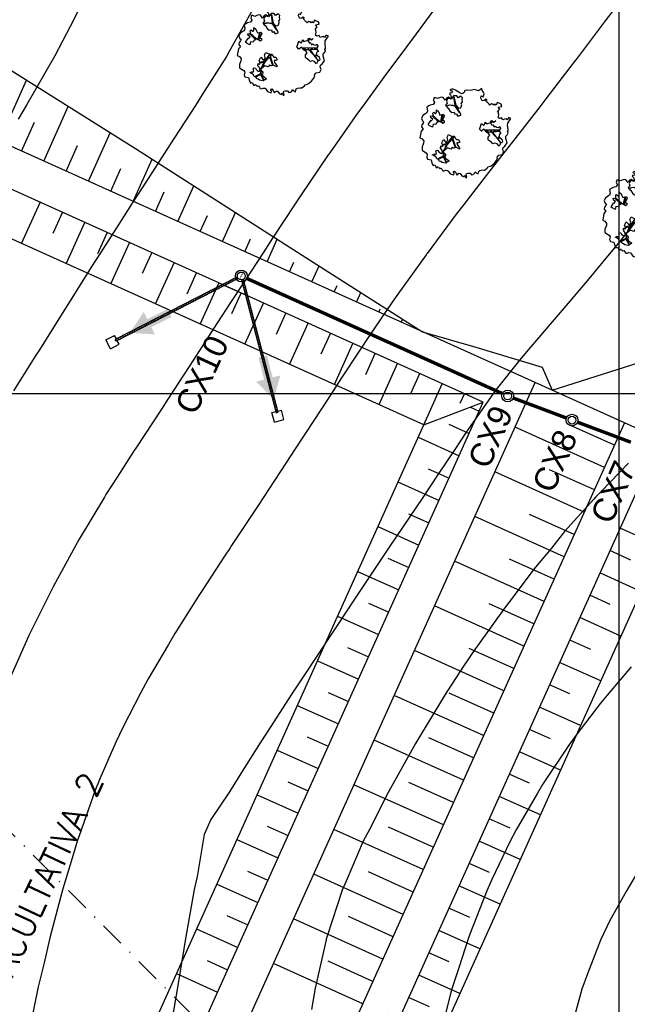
# Model space of a CAD drawing. Header units: millimetres. Extents: x 196436 to 199900, y 8705373 to 8708636.
# Tile 227 of 241: x 199439 to 199501, y 8707738 to 8707838. Entities that reach past the tile are written whole.
import ezdxf
from ezdxf.enums import TextEntityAlignment as Align

# ---------------------------------------------------------------- set-up
doc = ezdxf.new("R2010")
doc.units = ezdxf.units.MM
doc.header["$LTSCALE"] = 5
doc.linetypes.add('CENTRO', pattern=[2, 1.25, -0.25, 0.25, -0.25])
doc.linetypes.add('DASHDOT', pattern=[1, 0.5, -0.25, 0, -0.25])
for name, color, linetype in [('$CURVAS1', 30, 'Continuous'), ('$CURVAS2', 40, 'Continuous'), ('AR-EIXOS', 9, 'DASHDOT'), ('AR-TUBULAÇÃO', 2, 'Continuous'), ('ARVORE', 102, 'Continuous'), ('CAIXA', 7, 'Continuous'), ('DIM', 7, 'Continuous'), ('LAGOA', 3, 'Continuous'), ('LAGOAS', 6, 'Continuous'), ('LINHA_TRANS', 4, 'DASHDOT'), ('MALHA', 9, 'Continuous'), ('REDE', 22, 'Continuous'), ('TER-BERMA', 4, 'Continuous'), ('TER-COTAS', 7, 'Continuous'), ('TER-OFFSET', 3, 'Continuous'), ('TER-OFFSET-LINHA', 7, 'Continuous')]:
    doc.layers.add(name, color=color, linetype=linetype)
doc.layers.add('TEXTO3', color=4, linetype='Continuous', lineweight=18)
doc.styles.add('NARROW', font='ARIALN.TTF')
doc.styles.add('ROMANS', font='romans.shx', dxfattribs={"width": 0.85})
doc.dimstyles.new('COTA-500-EXTERNA', dxfattribs={"dimtxt": 2, "dimasz": 1.5, "dimexe": 0, "dimexo": 3, "dimgap": 0.5, "dimtad": 1, "dimzin": 4, "dimdsep": 46, "dimtxsty": 'ROMANS', "dimblk1": 'DOT1', "dimblk2": 'DOT1', "dimsah": 1, "dimcen": 0.2, "dimclrd": 256, "dimclre": 256, "dimclrt": 2, "dimadec": 0, "dimazin": 0, "dimtfac": 1, "dimtix": 1, "dimtmove": 2, "dimatfit": 3, "dimldrblk": 'DOT1', "dimfxl": 0, "dimtvp": 0.025, "dimtolj": 1, "dimtzin": 4, "dimlwd": -1, "dimlwe": -1, "dimarcsym": 0})

# ---------------------------------------------------------------- blocks, each defined once
blk = doc.blocks.new('A$C55C26645')
h = blk.add_hatch(color=51)
h.paths.add_polyline_path([(68.45, 12.67), (68.45, 21.47), (59.65, 21.47, 0.414214)])
h.paths.add_polyline_path([(68.45, 30.27), (68.45, 21.47), (77.25, 21.47, 0.414214)])
at = {"color": 7, "linetype": 'Continuous'}
blk.add_line((85.45, 21.47), (0, 21.47), dxfattribs=at)
blk.add_lwpolyline([(68.45, 21.47), (68.45, 42.86), (68.45, 0)], dxfattribs=at)
blk.add_circle((68.45, 21.47), 8.8, dxfattribs=at)
at = {"color": 3, "style": 'ROMANS'}
blk.add_attdef('226,00', (1.58, 25.75), '', height=10, dxfattribs=at)
blk = doc.blocks.new('DOT1')
for q in [(0, 3.36), (0, -3.36)]:
    blk.add_line((0, 0), q)
at = {"linetype": 'ByBlock'}
blk.add_line((0, 0), (-1.2, 0), dxfattribs=at)
at = {"color": 0, "linetype": 'ByBlock', "const_width": 0.36}
blk.add_lwpolyline([(-0.18, 0, 1), (0.18, 0, 1)], format="xyb", close=True, dxfattribs=at)
blk = doc.blocks.new('*D8')
at = {"layer": 'Defpoints', "color": 0}
for p in [(199538.09, 8707770.67), (199547.21, 8707766.56), (199493.23, 8707646.76)]:
    blk.add_point(p, dxfattribs=at)
at = {"layer": 'TER-COTAS'}
for p, q in [((199544.47, 8707767.79), (199538.09, 8707770.67)), ((199484.73, 8707652.23), (199537.48, 8707769.3)), ((199490.5, 8707647.99), (199484.12, 8707650.86))]:
    blk.add_line(p, q, dxfattribs=at)
at = {"layer": 'TER-COTAS', "xscale": 1.5, "yscale": 1.5, "zscale": 1.5}
for p, rotation in [((199538.09, 8707770.67), 65.74589538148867), ((199484.12, 8707650.86), 245.7458953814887)]:
    blk.add_blockref('DOT1', p, dxfattribs=dict(at, rotation=rotation))
at = {"layer": 'TER-COTAS', "color": 2, "insert": (199509.74, 8707711.38), "char_height": 2, "attachment_point": 5, "rotation": 65.7459, "style": 'ROMANS'}
blk.add_mtext('\\A1;131.40', dxfattribs=at)
blk = doc.blocks.new('A$C62E05889')
for p, q in [((11.34, 9.91), (10.56, 9.28)), ((10.81, 8.97), (10.56, 9.28)), ((11.97, 9.13), (11.19, 8.5)), ((11.97, 9.13), (11.34, 9.91)), ((11.19, 8.5), (10.94, 8.82)), ((11.19, -8.58), (10.94, -8.89)), ((11.97, -9.2), (11.19, -8.58)), ((10.81, -9.05), (10.56, -9.36)), ((11.34, -9.99), (10.56, -9.36)), ((11.97, -9.2), (11.34, -9.99))]:
    blk.add_line(p, q)
at = {"color": 9}
blk.add_line((1.34, -1.2), (1.34, 1.13), dxfattribs=at)
at = {"color": 3}
for radius in [0.6, 0.6, 0.4, 0.4]:
    blk.add_circle((-0.26, -0.04), radius, dxfattribs=at)
at = {"layer": 'AR-EIXOS', "color": 9, "linetype": 'CENTRO', "lineweight": 20, "ltscale": 0.005}
for p, q in [((0.04, 0.22), (10.97, 8.97)), ((0.04, -0.3), (10.97, -9.05))]:
    blk.add_line(p, q, dxfattribs=at)
at = {"layer": 'AR-EIXOS', "color": 9, "linetype": 'DASHDOT', "lineweight": 20, "ltscale": 0.005}
blk.add_lwpolyline([(-0.66, -0.04), (0.14, -0.04)], dxfattribs=at)
blk.add_lwpolyline([(-0.66, -0.04), (0.14, -0.04)], dxfattribs=at)
at = {"layer": 'AR-TUBULAÇÃO', "color": 7}
for p, q in [((-0.03, 0.29), (10.91, 9.05)), ((11.03, 8.89), (10.91, 9.05)), ((0.1, 0.14), (11.03, 8.89)), ((-0.03, -0.36), (10.91, -9.13)), ((0.1, -0.21), (11.03, -8.97)), ((11.03, -8.97), (10.91, -9.13))]:
    blk.add_line(p, q, dxfattribs=at)
blk = doc.blocks.new('A$C0C100BE6')
blk.add_hatch(color=7).paths.add_polyline_path([(0.772, 0.604), (0.956, 0.808), (1.217, 0), (0.387, 0.178), (0.571, 0.381), (0, 0.898), (0.201, 1.12)])
blk = doc.blocks.new('*D142')
at = {"layer": 'Defpoints', "color": 0}
for p in [(199200.59, 8707769.18, -1), (199537.81, 8707617.64, -1), (199520.53, 8707579.29)]:
    blk.add_point(p, dxfattribs=at)
at = {"layer": 'DIM'}
for p, q in [((199199.36, 8707766.44), (199183.46, 8707731.15)), ((199184.83, 8707730.54), (199519.16, 8707579.9)), ((199536.58, 8707614.91), (199520.53, 8707579.29))]:
    blk.add_line(p, q, dxfattribs=at)
at = {"layer": 'DIM', "xscale": 1.5, "yscale": 1.5, "zscale": 1.5}
for p, rotation in [((199183.46, 8707731.15), 155.7458953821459), ((199520.53, 8707579.29), 335.7458953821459)]:
    blk.add_blockref('DOT1', p, dxfattribs=dict(at, rotation=rotation))
at = {"layer": 'DIM', "color": 2, "insert": (199352.61, 8707656.59), "char_height": 2, "attachment_point": 5, "rotation": 335.7459, "style": 'ROMANS'}
blk.add_mtext('\\A1;369.70', dxfattribs=at)
blk = doc.blocks.new('*D144')
at = {"layer": 'Defpoints', "color": 0}
for p in [(199629.98, 8707853.2, -1), (199160.46, 8707754.35, -1), (199553.97, 8707587.89), (199556.52, 8707575.91, -1), (199556.52, 8707575.91, -1)]:
    blk.add_point(p, dxfattribs=at)
at = {"layer": 'DIM'}
blk.add_arc((199556.52, 8707575.91), 12.25, 82.1817, 148.7264, dxfattribs=at)
at = {"layer": 'DIM', "xscale": 1.5, "yscale": 1.5, "zscale": 1.5}
for p, rotation in [((199559.66, 8707587.75), 348.6719272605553), ((199545.35, 8707580.94), 242.2361372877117)]:
    blk.add_blockref('DOT1', p, dxfattribs=dict(at, rotation=rotation))
at = {"layer": 'DIM', "color": 2, "insert": (199550.61, 8707588.32), "char_height": 2, "attachment_point": 5, "rotation": 25.454, "style": 'ROMANS'}
blk.add_mtext('\\A1;81°', dxfattribs=at)
blk = doc.blocks.new('*D145')
at = {"layer": 'Defpoints', "color": 0}
for p in [(199276.71, 8708012.37, -1), (199629.98, 8707853.2, -1), (199629.98, 8707853.2, -1), (199611.21, 8707850.27), (199556.52, 8707575.91, -1)]:
    blk.add_point(p, dxfattribs=at)
at = {"layer": 'DIM'}
blk.add_arc((199629.98, 8707853.2), 19, 160.2694, 250.6387, dxfattribs=at)
at = {"layer": 'DIM', "xscale": 1.5, "yscale": 1.5, "zscale": 1.5}
for p, rotation in [((199612.65, 8707861.01), 68.00762625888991), ((199625.12, 8707834.83), 342.9004382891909)]:
    blk.add_blockref('DOT1', p, dxfattribs=dict(at, rotation=rotation))
at = {"layer": 'DIM', "color": 2, "insert": (199614.18, 8707845.68), "char_height": 2, "attachment_point": 5, "rotation": 295.454, "style": 'ROMANS'}
blk.add_mtext('\\A1;99°', dxfattribs=at)
blk = doc.blocks.new('*D149')
at = {"layer": 'Defpoints', "color": 0}
for p in [(199276.71, 8708012.37, -1), (199276.71, 8708012.37, -1), (199278.88, 8707990.79), (199629.98, 8707853.2, -1), (199160.46, 8707754.35, -1)]:
    blk.add_point(p, dxfattribs=at)
at = {"layer": 'DIM'}
blk.add_arc((199276.71, 8708012.37), 21.69, 249.7088, 331.783, dxfattribs=at)
at = {"layer": 'DIM', "xscale": 1.5, "yscale": 1.5, "zscale": 1.5}
for p, rotation in [((199296.49, 8708003.46), 63.76443569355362), ((199267.8, 8707992.6), 157.7273550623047)]:
    blk.add_blockref('DOT1', p, dxfattribs=dict(at, rotation=rotation))
at = {"layer": 'DIM', "color": 2, "insert": (199283.86, 8707993.49), "char_height": 2, "attachment_point": 5, "rotation": 20.7459, "style": 'ROMANS'}
blk.add_mtext('\\A1;90°', dxfattribs=at)
blk = doc.blocks.new('*D150')
at = {"layer": 'Defpoints', "color": 0}
for p in [(199276.71, 8708012.37, -1), (199175.31, 8707765.04), (199160.46, 8707754.35, -1), (199160.46, 8707754.35, -1), (199556.52, 8707575.91, -1)]:
    blk.add_point(p, dxfattribs=at)
at = {"layer": 'DIM'}
blk.add_arc((199160.46, 8707754.35), 18.3, 340.4437, 61.0481, dxfattribs=at)
at = {"layer": 'DIM', "xscale": 1.5, "yscale": 1.5, "zscale": 1.5}
for p, rotation in [((199167.98, 8707771.04), 153.3969975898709), ((199177.14, 8707746.83), 248.0947931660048)]:
    blk.add_blockref('DOT1', p, dxfattribs=dict(at, rotation=rotation))
at = {"layer": 'DIM', "color": 2, "insert": (199178.97, 8707761.37), "char_height": 2, "attachment_point": 5, "rotation": 290.7459, "style": 'ROMANS'}
blk.add_mtext('\\A1;90°', dxfattribs=at)
blk = doc.blocks.new('ARVORE6')
for points in [[(-1.778, 2.183), (-1.868, 2.123), (-1.858, 2.064), (-1.957, 2.004), (-2.047, 1.974), (-2.077, 1.895), (-2.057, 1.785), (-2.096, 1.676), (-2.186, 1.627), (-2.265, 1.597), (-2.335, 1.567), (-2.454, 1.358), (-2.335, 1.299), (-2.226, 1.348), (-2.216, 1.259), (-2.335, 1.199), (-2.414, 1.179), (-2.504, 1.15), (-2.454, 1.07), (-2.414, 1.02), (-2.444, 0.931), (-2.623, 0.852), (-2.673, 0.792), (-2.683, 0.702), (-2.633, 0.683), (-2.633, 0.683), (-2.723, 0.623), (-2.772, 0.643), (-2.802, 0.643), (-2.762, 0.563), (-2.603, 0.573), (-2.524, 0.534), (-2.524, 0.454), (-2.554, 0.295), (-2.673, 0.245), (-2.673, 0.136), (-2.623, 0.037), (-2.544, -0.023), (-2.643, -0.102), (-2.713, -0.182), (-2.554, -0.261), (-2.514, -0.351), (-2.524, -0.52), (-2.564, -0.639), (-2.474, -0.828), (-2.405, -0.887), (-2.405, -0.977), (-2.375, -1.116), (-2.265, -1.334), (-2.126, -1.493), (-2.007, -1.613), (-1.908, -1.603), (-1.818, -1.732), (-1.818, -1.97), (-1.669, -2.08), (-1.49, -2.07), (-1.391, -2.109), (-1.321, -2.229), (-1.162, -2.417), (-0.933, -2.407), (-0.864, -2.398), (-0.725, -2.417), (-0.625, -2.557), (-0.566, -2.606), (-0.466, -2.596), (-0.417, -2.636), (-0.307, -2.656), (-0.208, -2.666), (-0.049, -2.686), (0.08, -2.716), (0.329, -2.984), (0.408, -2.855), (0.289, -2.735), (0.369, -2.696), (0.369, -2.566), (0.349, -2.447), (0.488, -2.407), (0.478, -2.268), (0.548, -2.199), (0.707, -2.268), (0.856, -2.288), (0.925, -2.239), (1.054, -2.417), (1.204, -2.338), (1.204, -2.576), (1.343, -2.566), (1.432, -2.437), (1.512, -2.338), (1.363, -2.239), (1.432, -2.139), (1.392, -2.09), (1.472, -2.01), (1.502, -1.96), (1.432, -1.841), (1.502, -1.801), (1.601, -1.742), (1.691, -1.672), (1.78, -1.642), (1.8, -1.742), (1.86, -1.662), (1.81, -1.553), (1.82, -1.424), (1.989, -1.374), (2.128, -1.424), (2.058, -1.533), (2.217, -1.642), (2.327, -1.613), (2.456, -1.553), (2.585, -1.563), (2.545, -1.464), (2.476, -1.324), (2.555, -1.195), (2.635, -1.056), (2.615, -0.917), (2.615, -0.778), (2.675, -0.659), (2.685, -0.46), (2.565, -0.39), (2.506, -0.261), (2.585, -0.132), (2.704, -0.023), (2.834, 0.106), (2.963, 0.275), (2.923, 0.434), (2.913, 0.444), (2.814, 0.325), (2.704, 0.394), (2.734, 0.484), (2.685, 0.534), (2.595, 0.484), (2.396, 0.454), (2.416, 0.583), (2.496, 0.643), (2.476, 0.762), (2.337, 0.891), (2.536, 0.991), (2.585, 1.1), (2.565, 1.229), (2.545, 1.358), (2.615, 1.468), (2.635, 1.567), (2.496, 1.627), (2.347, 1.587), (2.237, 1.706), (2.227, 1.895), (2.207, 1.984), (2.148, 2.133), (1.919, 2.143), (1.79, 2.223), (1.77, 2.292), (1.73, 2.392), (1.691, 2.501), (1.512, 2.62), (1.353, 2.59), (1.283, 2.531), (1.194, 2.58), (1.114, 2.69), (0.995, 2.739), (0.836, 2.66), (0.726, 2.809), (0.319, 2.978), (0.229, 2.849), (0.07, 2.779), (-0.059, 2.819), (-0.268, 2.958), (-0.476, 2.998), (-0.615, 2.869), (-0.705, 2.779), (-0.824, 2.739), (-0.983, 2.809), (-1.112, 2.779), (-1.202, 2.57), (-1.421, 2.56), (-1.58, 2.521), (-1.57, 2.411), (-1.768, 2.342), (-1.729, 2.233), (-1.749, 2.203)], [(-0.877, 2.444), (-0.946, 2.351), (-0.865, 2.293), (-0.923, 2.235), (-0.877, 2.154), (-0.784, 2.142), (-0.738, 2.154), (-0.668, 2.085), (-0.703, 2.015), (-0.796, 1.98), (-0.923, 1.888), (-0.946, 1.772), (-0.807, 1.749), (-0.703, 1.772), (-0.587, 1.818), (-0.46, 1.772), (-0.506, 1.714), (-0.494, 1.633), (-0.344, 1.656), (-0.274, 1.679), (-0.089, 1.517), (-0.274, 1.424), (-0.321, 1.366), (-0.182, 1.25), (0.004, 1.262), (0.143, 1.146), (0.039, 1.019), (-0.031, 0.857), (-0.019, 0.799), (-0.17, 0.764), (-0.274, 0.718), (-0.286, 0.579), (-0.483, 0.532), (-0.506, 0.636), (-0.483, 0.741), (-0.599, 0.741), (-0.738, 0.683), (-0.831, 0.625), (-0.912, 0.648), (-0.749, 0.845), (-0.749, 0.903), (-0.784, 0.972), (-0.715, 1.088), (-0.796, 1.192), (-0.68, 1.378), (-0.796, 1.61), (-0.796, 1.691), (-0.877, 1.702), (-0.97, 1.644), (-1.062, 1.586), (-1.12, 1.633), (-1.143, 1.667), (-1.317, 1.644), (-1.375, 1.575), (-1.514, 1.459), (-1.514, 1.459), (-1.561, 1.552), (-1.561, 1.633), (-1.607, 1.702), (-1.561, 1.818), (-1.526, 1.911), (-1.433, 1.98), (-1.398, 2.073), (-1.259, 2.085), (-1.213, 2.2), (-1.097, 2.212), (-0.993, 2.316), (-0.946, 2.386)], [(-0.912, 1.691), (-1.132, 1.76), (-1.236, 2.142), (-1.271, 2.142), (-1.178, 1.783), (-1.572, 1.656), (-1.572, 1.633), (-1.12, 1.725), (-0.993, 1.667)], [(1.214, 2.064), (1.323, 1.925), (1.402, 1.994), (1.432, 2.024), (1.551, 2.024), (1.512, 1.885), (1.591, 1.845), (1.691, 1.835), (1.75, 1.766), (1.611, 1.676), (1.701, 1.597), (1.85, 1.567), (1.72, 1.468), (1.621, 1.448), (1.482, 1.418), (1.482, 1.179), (1.363, 1.16), (1.194, 1.299), (1.204, 1.309), (1.094, 1.299), (1.074, 1.229), (0.965, 1.249), (0.915, 1.328), (1.114, 1.547), (1.064, 1.656), (1.035, 1.746), (0.955, 1.805), (0.995, 1.964), (0.826, 2.054), (0.935, 2.193), (0.975, 2.223), (1.054, 2.282), (1.104, 2.223), (1.253, 2.064), (1.283, 2.034)], [(1.07, 1.61), (1.51, 1.899), (1.545, 1.876), (1.163, 1.575)], [(-1.266, 1.754), (-1.248, 1.717), (-1.303, 1.736)], [(-1.063, 1.736), (-1.063, 1.717), (-1.007, 1.727)], [(0.004, 0.914), (-0.402, 1.343), (-0.402, 1.679), (-0.437, 1.679), (-0.448, 1.401), (-0.796, 1.644), (-0.807, 1.61), (-0.483, 1.355), (-0.182, 0.984), (-0.749, 0.891), (-0.749, 0.857), (-0.147, 0.914), (-0.066, 0.81)], [(-0.508, 1.385), (-0.489, 1.431)], [(-0.351, 1.209), (-0.323, 1.264), (-0.388, 1.237)], [(1.175, 1.616), (1.073, 1.449), (1.489, 1.264), (1.489, 1.237), (1.027, 1.412), (0.944, 1.301)], [(1.11, 1.634), (1.166, 1.597), (1.138, 1.671), (1.221, 1.643), (1.221, 1.69)], [(1.166, 1.412), (1.129, 1.385), (1.184, 1.412), (1.184, 1.348)], [(1.341, 1.801), (1.406, 1.764), (1.406, 1.819)], [(-0.489, 0.941), (-0.489, 0.895), (-0.526, 0.923)], [(-0.221, 0.996), (-0.249, 0.913), (-0.286, 0.969), (-0.286, 0.923)], [(-0.231, 1.061), (-0.184, 1.117), (-0.268, 1.098)], [(-0.092, 0.876), (-0.046, 0.95), (-0.129, 0.904), (-0.092, 0.987)], [(1.353, 0.464), (1.313, 0.365), (1.174, 0.315), (1.194, 0.116), (1.233, 0.116), (1.353, 0.116), (1.611, 0.216), (1.691, 0.156), (1.651, 0.067), (1.701, -0.023), (1.84, -0.092), (1.929, -0.073), (2.009, -0.172), (2.188, -0.182), (2.257, -0.212), (2.386, -0.132), (2.327, 0.047), (2.466, 0.116), (2.506, 0.305), (2.327, 0.504), (2.416, 0.643), (2.357, 0.772), (2.267, 0.832), (2.118, 0.822), (2.019, 0.941), (1.83, 0.861), (1.8, 0.822), (1.621, 0.742), (1.482, 0.643), (1.482, 0.484), (1.333, 0.484), (1.323, 0.315)], [(1.383, 0.161), (1.812, 0.335), (1.962, 0.66), (1.974, 0.938), (1.974, 0.625), (1.881, 0.347), (2.438, 0.3), (1.881, 0.289), (1.696, 0.185)], [(1.471, 0.192), (1.508, 0.174), (1.517, 0.22), (1.554, 0.211), (1.609, 0.248), (1.711, 0.211)], [(1.776, 0.322), (1.84, 0.276), (1.766, 0.294)], [(1.877, 0.47), (1.933, 0.451), (1.877, 0.433), (1.905, 0.396), (1.85, 0.377)], [(1.979, 0.34), (1.979, 0.285), (2.016, 0.34)], [(0.189, -1.762), (0.015, -1.82), (0.05, -1.901), (0.004, -1.947), (-0.031, -1.97), (-0.066, -2.063), (-0.054, -2.109), (-0.031, -2.179), (-0.17, -2.19), (-0.251, -2.098), (-0.379, -2.109), (-0.494, -2.155), (-0.529, -2.051), (-0.564, -2.016), (-0.657, -1.97), (-0.773, -2.063), (-0.842, -2.132), (-1.028, -2.132), (-1.062, -2.109), (-1.074, -2.016), (-1.109, -1.993), (-1.248, -1.877), (-1.086, -1.773), (-1.004, -1.634), (-1.016, -1.518), (-0.912, -1.449), (-0.761, -1.31), (-0.703, -1.275), (-0.541, -1.31), (-0.448, -1.437), (-0.344, -1.391), (-0.205, -1.275), (0.004, -1.148), (-0.089, -0.962), (0.073, -0.87), (0.108, -0.893), (0.409, -1.078), (0.317, -1.136), (0.259, -1.194), (0.282, -1.24), (0.433, -1.31), (0.317, -1.379), (0.375, -1.959), (0.386, -2.005), (0.305, -1.866), (0.433, -1.762), (0.433, -1.681), (0.363, -1.634), (0.212, -1.681), (0.12, -1.727)], [(-0.193, -1.31), (-0.251, -1.565), (-0.842, -1.912), (-0.274, -1.657), (-0.332, -2.109), (-0.263, -2.098), (-0.054, -1.148)], [(-0.184, -1.24), (-0.101, -1.249), (-0.184, -1.286), (-0.101, -1.332), (-0.184, -1.351), (-0.101, -1.406)], [(-0.767, -1.868), (-1.1, -2.026), (-0.776, -1.905), (-0.702, -2.044), (-0.73, -1.878)], [(-0.268, -1.582), (-0.277, -1.656), (-0.332, -1.61), (-0.351, -1.665), (-0.388, -1.647), (-0.406, -1.684)], [(-0.268, -1.739), (-0.212, -1.776), (-0.286, -1.832)], [(-0.212, -1.554), (-0.157, -1.582), (-0.24, -1.573)], [(-0.286, -1.961), (-0.24, -1.979), (-0.314, -2.007)]]:
    blk.add_lwpolyline(points)

msp = doc.modelspace()

# ---------------------------------------------------------------- linework, layer by layer
at = {"layer": '$CURVAS1'}
for points in [[(199462.776, 8707839.352, 695), (199460.257, 8707834.871, 695), (199459.983, 8707834.364, 695), (199457.463, 8707830.432, 695), (199456.824, 8707829.378, 695), (199454.643, 8707826.046, 695), (199453.593, 8707824.392, 695), (199451.822, 8707821.662, 695), (199450.375, 8707819.406, 695), (199449.003, 8707817.272, 695), (199447.19, 8707814.42, 695), (199446.195, 8707812.862, 695), (199444.034, 8707809.434, 695), (199443.396, 8707808.433, 695), (199440.896, 8707804.448, 695), (199440.604, 8707803.99, 695), (199438.256, 8707800.254, 695)], [(199501.274, 8707772.106, 700), (199498.817, 8707769.193, 700), (199498.13, 8707768.376, 700), (199495.641, 8707765.079, 700), (199495.114, 8707764.385, 700), (199494.995, 8707764.21, 700), (199492.244, 8707760.1, 700), (199491.711, 8707759.224, 700), (199489.548, 8707755.464, 700), (199488.903, 8707754.237, 700), (199487.07, 8707750.386, 700), (199486.56, 8707749.247, 700), (199484.828, 8707744.832, 700), (199484.606, 8707744.255, 700), (199483.717, 8707741.489, 700), (199482.985, 8707739.263, 700), (199482.849, 8707738.744, 700), (199481.734, 8707734.268, 700)]]:
    msp.add_polyline3d(points, dxfattribs=at)
at = {"layer": '$CURVAS2'}
for points in [[(199481.254, 8707839.271, 696), (199479.322, 8707836.672, 696), (199477.564, 8707834.287, 696), (199476.325, 8707832.644, 696), (199473.88, 8707829.303, 696), (199473.347, 8707828.577, 696), (199470.755, 8707824.893, 696), (199470.417, 8707824.413, 696), (199470.353, 8707824.319, 696), (199467.53, 8707820.163, 696), (199466.986, 8707819.333, 696), (199464.682, 8707815.835, 696), (199463.716, 8707814.348, 696), (199461.847, 8707811.477, 696), (199460.477, 8707809.362, 696), (199459.015, 8707807.116, 696), (199457.242, 8707804.376, 696), (199456.183, 8707802.754, 696), (199454.001, 8707799.39, 696), (199453.349, 8707798.395, 696), (199450.741, 8707794.404, 696), (199450.509, 8707794.051, 696), (199448.842, 8707791.457, 696), (199447.689, 8707789.665, 696), (199447.538, 8707789.418, 696), (199444.949, 8707785.116, 696), (199444.566, 8707784.431, 696), (199442.326, 8707780.332, 696), (199441.878, 8707779.443, 696), (199439.829, 8707775.293, 696), (199439.445, 8707774.454, 696), (199437.465, 8707769.984, 696)], [(199445.069, 8707839.43, 694), (199444.022, 8707837.434, 694), (199442.466, 8707834.441, 694), (199441.42, 8707832.606, 694), (199439.632, 8707829.453, 694), (199438.723, 8707827.972, 694)], [(199499.543, 8707839.191, 697), (199498.628, 8707837.988, 697), (199495.765, 8707834.207, 697), (199495.609, 8707834.004, 697), (199495.014, 8707833.232, 697), (199492.574, 8707830.054, 697), (199491.939, 8707829.224, 697), (199489.526, 8707826.127, 697), (199488.059, 8707824.241, 697), (199486.466, 8707822.226, 697), (199484.189, 8707819.258, 697), (199483.429, 8707818.28, 697), (199480.448, 8707814.274, 697), (199480.431, 8707814.252, 697), (199480.355, 8707814.146, 697), (199477.481, 8707810.13, 697), (199476.905, 8707809.29, 697), (199474.583, 8707805.901, 697), (199473.531, 8707804.305, 697), (199471.735, 8707801.572, 697), (199470.262, 8707799.319, 697), (199468.893, 8707797.23, 697), (199466.995, 8707794.333, 697), (199466.049, 8707792.893, 697), (199463.72, 8707789.347, 697), (199463.202, 8707788.561, 697), (199460.438, 8707784.362, 697), (199460.353, 8707784.233, 697), (199459.794, 8707783.382, 697), (199457.506, 8707779.901, 697), (199457.174, 8707779.376, 697), (199454.7, 8707775.487, 697), (199454.058, 8707774.39, 697), (199451.995, 8707770.87, 697), (199451.219, 8707769.402, 697), (199449.428, 8707765.97, 697), (199448.697, 8707764.413, 697), (199447.052, 8707760.686, 697), (199446.552, 8707759.422, 697), (199444.943, 8707754.863, 697), (199444.791, 8707754.43, 697), (199444.227, 8707752.587, 697), (199443.275, 8707749.437, 697), (199443.062, 8707748.578, 697), (199441.951, 8707744.442, 697), (199441.379, 8707741.893, 697), (199440.784, 8707739.447, 697), (199439.84, 8707734.917, 697)], [(199502.707, 8707818.711, 698), (199499.899, 8707815.241, 698), (199499.033, 8707814.193, 698), (199496.772, 8707811.476, 698), (199494.855, 8707809.211, 698), (199493.618, 8707807.765, 698), (199490.588, 8707804.23, 698), (199490.453, 8707804.076, 698), (199490.049, 8707803.584, 698), (199487.367, 8707800.227, 698), (199486.672, 8707799.247, 698), (199484.455, 8707796.027, 698), (199483.289, 8707794.262, 698), (199481.583, 8707791.747, 698), (199479.952, 8707789.276, 698), (199478.714, 8707787.461, 698), (199476.598, 8707784.291, 698), (199475.843, 8707783.177, 698), (199473.26, 8707779.305, 698), (199472.977, 8707778.884, 698), (199471.199, 8707776.206, 698), (199470.116, 8707774.581, 698), (199469.943, 8707774.32, 698), (199467.262, 8707770.264, 698), (199466.652, 8707769.334, 698), (199464.431, 8707765.9, 698), (199463.421, 8707764.348, 698), (199461.619, 8707761.496, 698), (199460.277, 8707759.362, 698), (199458.378, 8707756.508, 698), (199457.7, 8707754.992, 698), (199456.979, 8707750.701, 698), (199456.69, 8707749.378, 698), (199456.173, 8707746.479, 698), (199455.818, 8707744.382, 698), (199455.645, 8707743.312, 698), (199454.984, 8707739.385, 698), (199454.366, 8707735.809, 698)], [(199500.988, 8707792.861, 699), (199498.213, 8707789.993, 699), (199497.685, 8707789.453, 699), (199497.458, 8707789.2, 699), (199494.457, 8707785.892, 699), (199493.13, 8707784.218, 699), (199491.356, 8707782.074, 699), (199489.225, 8707779.236, 699), (199488.338, 8707778.088, 699), (199485.586, 8707774.251, 699), (199485.386, 8707773.968, 699), (199484.183, 8707772.151, 699), (199482.531, 8707769.653, 699), (199482.283, 8707769.266, 699), (199479.78, 8707765.127, 699), (199479.266, 8707764.279, 699), (199477.117, 8707760.424, 699), (199476.47, 8707759.291, 699), (199474.561, 8707755.504, 699), (199473.942, 8707754.302, 699), (199472.183, 8707750.224, 699), (199471.8, 8707749.312, 699), (199470.265, 8707744.618, 699), (199470.164, 8707744.319, 699), (199470.147, 8707744.252, 699), (199469.028, 8707739.324, 699), (199468.672, 8707737.146, 699)], [(199501.785, 8707750.896, 701), (199500.75, 8707749.185, 701), (199499.109, 8707746.219, 701), (199498.152, 8707744.196, 701), (199496.816, 8707740.767, 701), (199496.254, 8707739.204, 701), (199494.932, 8707734.487, 701)]]:
    msp.add_polyline3d(points, dxfattribs=at)
at = {"color": 7}
for centre, radius in [((199488.67, 8707799.733, 1), 0.6), ((199488.67, 8707799.733, 1), 0.4), ((199495.237, 8707797.268, 34.681), 0.6), ((199495.237, 8707797.268, 34.681), 0.4)]:
    msp.add_circle(centre, radius, dxfattribs=at)
at = {"layer": 'LAGOA', "color": 3, "elevation": 1}
for points in [[(199500.597, 8707796.992), (199439.555, 8707661.509), (199497.541, 8707635.383), (199558.583, 8707770.866)], [(199502.601, 8707791.702), (199444.845, 8707663.512), (199495.537, 8707640.673), (199553.293, 8707768.862)], [(199504.905, 8707785.619), (199450.928, 8707665.817), (199493.233, 8707646.756), (199547.21, 8707766.558)]]:
    msp.add_lwpolyline(points, close=True, dxfattribs=at)
at = {"layer": 'LINHA_TRANS', "color": 7}
msp.add_lwpolyline([(199281.954, 8707911.943), (199615.687, 8707576.643), (199615.687, 8707576.643)], dxfattribs=at)
at = {"layer": 'MALHA'}
for p, q in [((199500, 8708300), (199500, 8706900)), ((199500, 8708300), (199500, 8706900)), ((199000, 8707800), (199900, 8707800))]:
    msp.add_line(p, q, dxfattribs=at)
at = {"layer": 'REDE', "const_width": 0.35}
for points, elevation in [([(199462.043, 8707811.73), (199488.123, 8707799.98)], 1), ([(199494.676, 8707797.479), (199489.232, 8707799.523)], 34.681), ([(199501.242, 8707795.013), (199495.799, 8707797.057)], 34.681)]:
    msp.add_lwpolyline(points, dxfattribs=dict(at, elevation=elevation))
at = {"layer": 'TER-BERMA', "elevation": 1}
for points in [[(199433.494, 8707827.226), (199372.451, 8707691.742), (199430.437, 8707665.617), (199491.48, 8707801.1)], [(199435.497, 8707821.936), (199377.741, 8707693.746), (199428.433, 8707670.907), (199486.19, 8707799.096)], [(199502.601, 8707791.702), (199444.845, 8707663.512), (199495.537, 8707640.673), (199553.293, 8707768.862)]]:
    msp.add_lwpolyline(points, close=True, dxfattribs=at)
at = {"layer": 'TER-BERMA'}
msp.add_lwpolyline([(199500.597, 8707796.992), (199439.555, 8707661.509), (199497.541, 8707635.383), (199558.583, 8707770.866)], close=True, dxfattribs=at)
at = {"layer": 'TER-OFFSET'}
msp.add_line((199480.106, 8707796.792, 1), (199486.19, 8707799.096, 1), dxfattribs=at)
for points in [[(199424.005, 8707831.501), (199432.422, 8707833.124), (199436.49, 8707833.877), (199450.686, 8707824.973), (199467.723, 8707814.099), (199479.993, 8707806.276)], [(199479.993, 8707806.276), (199485.432, 8707804.718), (199492.189, 8707802.674), (199493.226, 8707800.314)], [(199493.226, 8707800.314), (199503.59, 8707803.634), (199506.189, 8707802.099), (199523.427, 8707791.672), (199540.695, 8707781.312)]]:
    msp.add_lwpolyline(points, dxfattribs=at)
at = {"layer": 'TER-OFFSET', "elevation": 1}
for points in [[(199437.802, 8707815.852), (199383.825, 8707696.051), (199426.129, 8707676.99), (199480.106, 8707796.792)], [(199504.905, 8707785.619), (199450.928, 8707665.817), (199493.233, 8707646.756), (199547.21, 8707766.558)]]:
    msp.add_lwpolyline(points, close=True, dxfattribs=at)
at = {"layer": 'TER-OFFSET-LINHA'}
for p, q in [((199439.078, 8707815.277, 1), (199440.968, 8707819.471, 1)), ((199442.307, 8707816.357, 1), (199443.247, 8707818.444, 1)), ((199443.637, 8707813.223, 1), (199445.526, 8707817.417, 1)), ((199446.843, 8707814.253, 1), (199447.806, 8707816.39, 1)), ((199448.195, 8707811.169, 1), (199450.085, 8707815.363, 1)), ((199451.424, 8707812.249, 1), (199452.364, 8707814.336, 1)), ((199452.754, 8707809.115, 1), (199454.644, 8707813.309, 1)), ((199455.96, 8707810.146, 1), (199456.923, 8707812.282, 1)), ((199457.313, 8707807.061, 1), (199459.202, 8707811.255, 1)), ((199460.541, 8707808.142, 1), (199461.482, 8707810.228, 1)), ((199461.871, 8707805.008, 1), (199463.761, 8707809.202, 1)), ((199465.078, 8707806.038, 1), (199466.04, 8707808.175, 1)), ((199466.43, 8707802.954, 1), (199468.32, 8707807.148, 1)), ((199469.659, 8707804.034, 1), (199470.599, 8707806.121, 1)), ((199470.989, 8707800.9, 1), (199472.878, 8707805.094, 1)), ((199474.195, 8707801.93, 1), (199475.158, 8707804.067, 1)), ((199475.547, 8707798.846, 1), (199477.437, 8707803.04, 1)), ((199478.776, 8707799.926, 1), (199479.716, 8707802.013, 1)), ((199480.106, 8707796.792, 1), (199481.996, 8707800.986, 1)), ((199483.839, 8707798.991, 1), (199484.275, 8707799.959, 1)), ((199484.867, 8707798.595, 1), (199485.779, 8707798.184, 1)), ((199482.675, 8707796.841, 1), (199484.752, 8707795.905, 1)), ((199479.531, 8707795.515, 1), (199483.725, 8707793.626, 1)), ((199480.555, 8707792.312, 1), (199482.698, 8707791.346, 1)), ((199477.477, 8707790.957, 1), (199481.671, 8707789.067, 1)), ((199478.567, 8707787.724, 1), (199480.644, 8707786.788, 1)), ((199475.423, 8707786.398, 1), (199479.617, 8707784.508, 1)), ((199504.33, 8707784.342, 1), (199500.136, 8707786.232, 1)), ((199501.252, 8707782.987, 1), (199499.109, 8707783.952, 1)), ((199476.447, 8707783.195, 1), (199478.59, 8707782.229, 1)), ((199473.369, 8707781.839, 1), (199477.563, 8707779.95, 1)), ((199502.276, 8707779.783, 1), (199498.082, 8707781.673, 1)), ((199499.132, 8707778.458, 1), (199497.055, 8707779.394, 1)), ((199474.459, 8707778.606, 1), (199476.536, 8707777.67, 1)), ((199471.315, 8707777.281, 1), (199475.509, 8707775.391, 1)), ((199500.222, 8707775.225, 1), (199496.028, 8707777.114, 1)), ((199497.144, 8707773.87, 1), (199495.001, 8707774.835, 1)), ((199472.339, 8707774.077, 1), (199474.482, 8707773.112, 1)), ((199469.261, 8707772.722, 1), (199473.455, 8707770.833, 1)), ((199498.168, 8707770.666, 1), (199493.974, 8707772.556, 1)), ((199495.025, 8707769.341, 1), (199492.947, 8707770.276, 1)), ((199470.351, 8707769.489, 1), (199472.428, 8707768.553, 1)), ((199467.207, 8707768.163, 1), (199471.401, 8707766.274, 1)), ((199496.114, 8707766.107, 1), (199491.92, 8707767.997, 1)), ((199493.036, 8707764.752, 1), (199490.894, 8707765.718, 1)), ((199468.232, 8707764.96, 1), (199470.374, 8707763.995, 1)), ((199465.154, 8707763.605, 1), (199469.348, 8707761.715, 1)), ((199494.061, 8707761.549, 1), (199489.867, 8707763.438, 1)), ((199466.243, 8707760.372, 1), (199468.321, 8707759.436, 1)), ((199490.917, 8707760.223, 1), (199488.84, 8707761.159, 1)), ((199463.1, 8707759.046, 1), (199467.294, 8707757.157, 1)), ((199492.007, 8707756.99, 1), (199487.813, 8707758.88, 1)), ((199488.929, 8707755.635, 1), (199486.786, 8707756.6, 1)), ((199464.124, 8707755.843, 1), (199466.267, 8707754.877, 1)), ((199461.046, 8707754.487, 1), (199465.24, 8707752.598, 1)), ((199489.953, 8707752.431, 1), (199485.759, 8707754.321, 1)), ((199462.136, 8707751.254, 1), (199464.213, 8707750.319, 1)), ((199486.809, 8707751.106, 1), (199484.732, 8707752.042, 1)), ((199458.992, 8707749.929, 1), (199463.186, 8707748.039, 1)), ((199487.899, 8707747.873, 1), (199483.705, 8707749.762, 1)), ((199484.821, 8707746.518, 1), (199482.678, 8707747.483, 1)), ((199460.016, 8707746.725, 1), (199462.159, 8707745.76, 1)), ((199456.938, 8707745.37, 1), (199461.132, 8707743.481, 1)), ((199485.845, 8707743.314, 1), (199481.651, 8707745.204, 1)), ((199482.701, 8707741.989, 1), (199480.624, 8707742.924, 1)), ((199458.028, 8707742.137, 1), (199460.105, 8707741.201, 1)), ((199454.884, 8707740.811, 1), (199459.078, 8707738.922, 1)), ((199483.791, 8707738.755, 1), (199479.597, 8707740.645, 1)), ((199480.713, 8707737.4, 1), (199478.57, 8707738.366, 1))]:
    msp.add_line(p, q, dxfattribs=at)
at = {"layer": 'TER-OFFSET-LINHA', "flags": 128}
for points in [[(199436.776, 8707825.747), (199439.569, 8707831.946)], [(199441.334, 8707823.693), (199443.845, 8707829.264)], [(199439.055, 8707824.72), (199440.381, 8707827.663)], [(199445.893, 8707821.639), (199448.12, 8707826.582)], [(199443.614, 8707822.666), (199444.798, 8707825.295)], [(199450.452, 8707819.585), (199452.389, 8707823.886)], [(199448.172, 8707820.612), (199449.215, 8707822.927)], [(199452.731, 8707818.558), (199453.625, 8707820.542)], [(199455.01, 8707817.531), (199456.649, 8707821.167)], [(199457.29, 8707816.504), (199458.034, 8707818.156)], [(199459.569, 8707815.477), (199460.908, 8707818.449)], [(199461.848, 8707814.45), (199462.443, 8707815.77)], [(199464.128, 8707813.424), (199465.167, 8707815.73)], [(199466.407, 8707812.397), (199466.852, 8707813.384)], [(199468.686, 8707811.37), (199469.427, 8707813.013)], [(199470.966, 8707810.343), (199471.261, 8707810.999)], [(199473.245, 8707809.316), (199473.687, 8707810.296)], [(199475.524, 8707808.289), (199475.671, 8707808.614)], [(199477.804, 8707807.262), (199477.947, 8707807.58)], [(199500.597, 8707796.992), (199491.48, 8707801.1)], [(199498.543, 8707792.434), (199489.426, 8707796.541)], [(199499.57, 8707794.713), (199495.011, 8707796.767)], [(199496.489, 8707787.875), (199487.372, 8707791.983)], [(199497.516, 8707790.154), (199492.958, 8707792.208)], [(199494.435, 8707783.316), (199485.318, 8707787.424)], [(199495.462, 8707785.596), (199490.904, 8707787.649)], [(199492.381, 8707778.758), (199483.264, 8707782.865)], [(199493.408, 8707781.037), (199488.85, 8707783.091)], [(199490.327, 8707774.199), (199481.21, 8707778.307)], [(199491.354, 8707776.478), (199486.796, 8707778.532)], [(199488.274, 8707769.64), (199479.156, 8707773.748)], [(199489.301, 8707771.92), (199484.742, 8707773.973)], [(199487.247, 8707767.361), (199482.688, 8707769.415)], [(199486.22, 8707765.082), (199477.102, 8707769.189)], [(199484.166, 8707760.523), (199475.048, 8707764.631)], [(199485.193, 8707762.802), (199480.634, 8707764.856)], [(199483.139, 8707758.244), (199478.58, 8707760.297)], [(199482.112, 8707755.964), (199472.994, 8707760.072)], [(199480.058, 8707751.406), (199470.941, 8707755.513)], [(199481.085, 8707753.685), (199476.526, 8707755.739)], [(199479.031, 8707749.126), (199474.472, 8707751.18)], [(199478.004, 8707746.847), (199468.887, 8707750.955)], [(199475.95, 8707742.288), (199466.833, 8707746.396)], [(199476.977, 8707744.568), (199472.418, 8707746.621)], [(199473.896, 8707737.73), (199464.779, 8707741.837)], [(199474.923, 8707740.009), (199470.364, 8707742.063)]]:
    msp.add_lwpolyline(points, dxfattribs=at)

# ---------------------------------------------------------------- block references
at = {"rotation": 245.916511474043}
msp.add_blockref('A$C62E05889', (199461.424, 8707811.723, 1), dxfattribs=at)
at = {"layer": 'ARVORE', "xscale": 1.593144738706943, "yscale": 1.593144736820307, "zscale": 1.593144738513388, "rotation": 101.9986187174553}
for p in [(199465.836, 8707834.944, 1), (199484.468, 8707826.55, 1), (199503.114, 8707818.149, 1)]:
    msp.add_blockref('ARVORE6', p, dxfattribs=at)
at = {"layer": 'CAIXA', "zscale": 3}
for p, xscale, yscale, rotation in [((199453.642, 8707805.189, 68.362), -2.999999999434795, 2.999999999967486, 344.3301827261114), ((199466.504, 8707802.604, 68.362), -3.000000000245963, 3.000000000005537, 62.06327572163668)]:
    msp.add_blockref('A$C0C100BE6', p, dxfattribs=dict(at, xscale=xscale, yscale=yscale, rotation=rotation))
at = {"layer": 'LAGOA'}
ref = msp.add_blockref('A$C55C26645', (199467.213, 8707725.208), dxfattribs=dict(at, xscale=-0.1687499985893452, yscale=0.168749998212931, zscale=0.1687499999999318, rotation=245.7458953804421))
ref.add_attrib('226,00', '702,30', (199469.953, 8707724.219), dxfattribs={"layer": '0', "color": 3, "height": 1.6875, "rotation": 65.7459, "style": 'ROMANS'})

# ---------------------------------------------------------------- texts
at = {"layer": 'LAGOAS', "color": 4, "style": 'ROMANS'}
msp.add_text('LAGOA FACULTATIVA 2', height=2.5, rotation=65.09981, dxfattribs=at).set_placement((199440.565, 8707743.792, 1039), align=Align.BOTTOM_CENTER)
at = {"layer": 'TEXTO3', "color": 7, "style": 'NARROW', "width": 1.2}
for s, rotation, p in [('CX10', 65.16447, (199459.211, 8707801.094, 1)), ('CX9', 66.49793, (199488.664, 8707794.802, 1)), ('CX8', 66.49793, (199495.231, 8707792.336, 34.681)), ('CX7', 66.49793, (199501.182, 8707789.162, 1))]:
    msp.add_text(s, height=2.4, rotation=rotation, dxfattribs=at).set_placement(p, align=Align.BOTTOM_CENTER)

# ---------------------------------------------------------------- dimensions: what is measured, and where the dimension line sits
at = {"layer": 'DIM'}
for base, line1, line2, picture, middle in [((199278.882, 8707990.79), ((199276.71, 8708012.372), (199629.982, 8707853.205)), ((199160.458, 8707754.352), (199276.71, 8708012.372)), '*D149', (199283.862, 8707993.49, 1)), ((199175.31, 8707765.043), ((199160.458, 8707754.352), (199276.71, 8708012.372)), ((199160.458, 8707754.352), (199556.52, 8707575.905)), '*D150', (199178.974, 8707761.366, 1)), ((199611.205, 8707850.27), ((199276.71, 8708012.372), (199629.982, 8707853.205)), ((199556.52, 8707575.905), (199629.982, 8707853.205)), '*D145', (199614.177, 8707845.681, 1)), ((199553.968, 8707587.887), ((199556.52, 8707575.905), (199629.982, 8707853.205)), ((199160.458, 8707754.352), (199556.52, 8707575.905)), '*D144', (199550.61, 8707588.321, 1))]:
    dim = msp.add_angular_dim_2l(base=base, line1=line1, line2=line2, dimstyle='COTA-500-EXTERNA', dxfattribs=at)
    dim.commit()
    dim.dimension.update_dxf_attribs({"geometry": picture, "text_midpoint": middle})
dim = msp.add_linear_dim(base=(199520.526, 8707579.286, 1), p1=(199200.589, 8707769.175), p2=(199537.808, 8707617.643), angle=335.7459, dimstyle='COTA-500-EXTERNA', dxfattribs=at)
dim.commit()
dim.dimension.update_dxf_attribs({"geometry": '*D142', "text_midpoint": (199352.608, 8707656.587, 1)})
at = {"layer": 'TER-COTAS'}
dim = msp.add_linear_dim(base=(199538.092, 8707770.666, 1), p1=(199493.233, 8707646.756, 1), p2=(199547.21, 8707766.558, 1), angle=65.7459, dimstyle='COTA-500-EXTERNA', dxfattribs=at)
dim.commit()
dim.dimension.update_dxf_attribs({"geometry": '*D8', "text_midpoint": (199509.736, 8707711.381, 1)})

doc.saveas('drawing.dxf')
